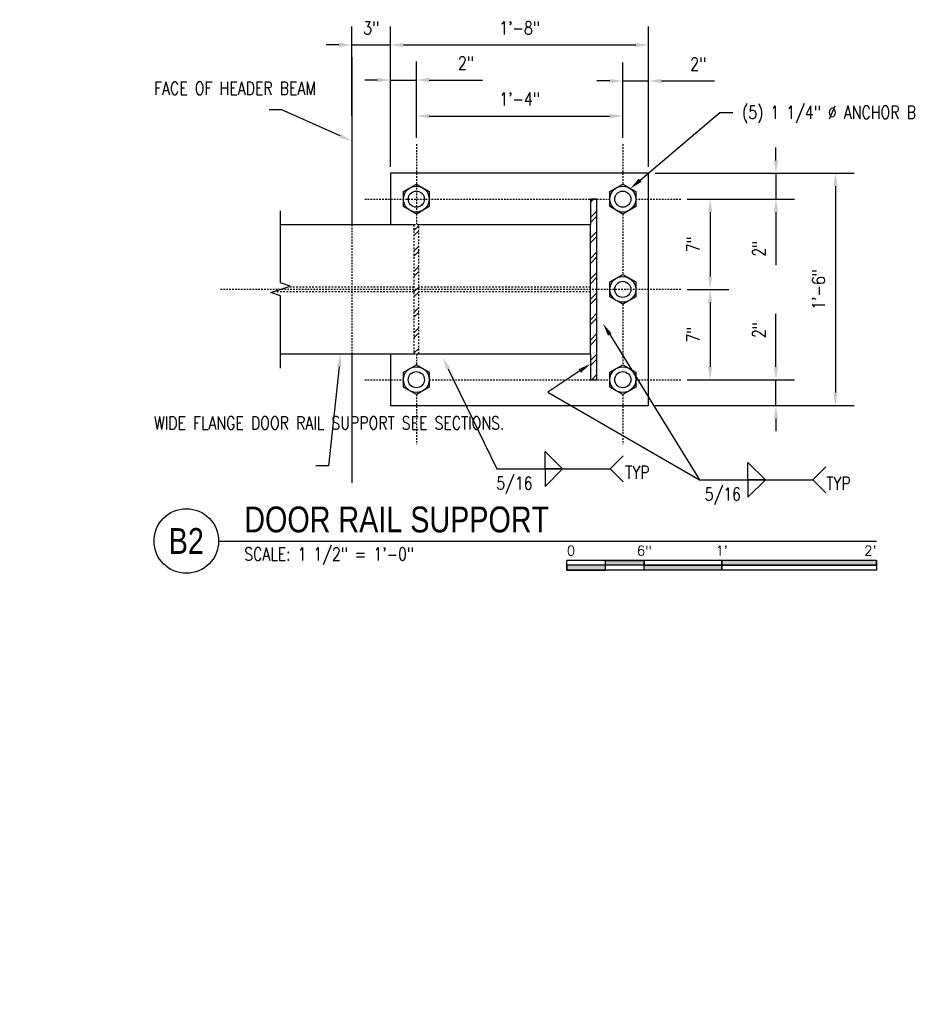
# Model space of a CAD drawing. Header units: inches. Extents: x -28 to 1146, y 31 to 191.
# Tile 6 of 12: x 193 to 261, y 41 to 118. Entities that reach past the tile are written whole.
import ezdxf
from ezdxf import colors
from ezdxf.entities.mleader import LeaderData, LeaderLine
from ezdxf.enums import TextEntityAlignment as Align
from ezdxf.math import Vec2, Vec3

# ---------------------------------------------------------------- set-up
doc = ezdxf.new("R2010")
doc.units = ezdxf.units.IN
doc.header["$MEASUREMENT"] = 0
doc.linetypes.add('Dash', pattern=[0.25, 0.125, -0.125])
doc.linetypes.add('Dash - 1_16_', pattern=[0.1875, 0.125, -0.0625])
for name, color, linetype in [('M-DETL-PATT', 8, 'Continuous'), ('S-ANNO-DIMS', 1, 'Continuous'), ('S-ANNO-NOTE', 2, 'Continuous'), ('S-ANNO-SYMB', 2, 'Continuous'), ('S-DETL', 90, 'Continuous'), ('S-DETL-GENF', 92, 'Continuous'), ('S-DETL-GENF-HDLN', 1, 'Dash'), ('S-DETL-HDLN', 1, 'Dash'), ('S-DETL-MEDM', 3, 'Continuous')]:
    doc.layers.add(name, color=color, linetype=linetype)
doc.styles.add('Annotative', font='romans.shx', dxfattribs={"width": 0.8, "height": 0.125})
doc.styles.add('Arial', font='romans.shx', dxfattribs={"width": 0.8})
doc.styles.add('TITLES', font='swiss.ttf', dxfattribs={"width": 0.8, "height": 0.25})
doc.dimstyles.new('Annotative', dxfattribs={"dimscale": 0, "dimtxt": 0.125, "dimasz": 0.125, "dimexe": 0.18, "dimexo": 0.0625, "dimgap": 0.09, "dimtad": 1, "dimdec": 3, "dimzin": 3, "dimdsep": 46, "dimlunit": 4, "dimtxsty": 'Annotative', "dimcen": 0.09, "dimclrt": 2, "dimazin": 2, "dimtfac": 1, "dimtdec": 3, "dimtmove": 0, "dimatfit": 0, "dimfxl": 1, "dimtfill": 1, "dimfrac": 2, "dimtolj": 1, "dimtzin": 0, "dimarcsym": 0})
pattern_1 = [(45, (161.9399, -2.7424), (-0.79196, 0.79196), []), (45, (161.9399, -1.5424), (-0.79196, 0.79196), [])]

# ---------------------------------------------------------------- blocks, each defined once
blk = doc.blocks.new('050500_MetalFastenings-AnchorBolt-Nut-Top - 1-1_4_-705874-DOOR RAIL SUPPORT 1')
at = {"layer": 'S-DETL-MEDM'}
for p, q in [((-0.022, 1.564), (0.978, 2.142)), ((-0.022, 0.409), (-0.022, 1.564)), ((0.978, 2.142), (1.978, 1.564)), ((1.978, 1.564), (1.978, 0.409)), ((0.978, -0.168), (-0.022, 0.409)), ((1.978, 0.409), (0.978, -0.168))]:
    blk.add_line(p, q, dxfattribs=at)
for radius in [1, 0.625]:
    blk.add_circle((0.978, 0.987), radius, dxfattribs=at)
blk = doc.blocks.new('HDR-Ai_Breakline-Single - 04 - 1 1_2_ _ 1_-0_-1894120-DOOR RAIL SUPPORT 1')
at = {"lineweight": -3}
for p, q in [((-0.5, -3.5), (-0.25, -2.75)), ((-0.25, -2.75), (0.25, -4.25)), ((-6.094, -3.5), (-0.5, -3.5)), ((0.25, -4.25), (0.5, -3.5)), ((0.5, -3.5), (6.094, -3.5))]:
    blk.add_line(p, q, dxfattribs=at)
blk = doc.blocks.new('*D55')
at = {"layer": 'Defpoints', "color": 0, "transparency": 16777216}
for p in [(241.303, 105.643), (243.803, 103.643), (251.174, 103.643)]:
    blk.add_point(p, dxfattribs=at)
at = {"layer": 'S-ANNO-DIMS', "color": 0, "lineweight": -2, "transparency": 16777216}
for p, q in [((251.174, 106.643), (251.174, 107.643)), ((241.803, 105.643), (252.614, 105.643)), ((251.174, 105.643), (251.174, 103.643)), ((244.303, 103.643), (252.614, 103.643)), ((251.174, 102.643), (251.174, 98.527))]:
    blk.add_line(p, q, dxfattribs=at)
at = {"layer": 'S-ANNO-DIMS', "color": 0, "transparency": 16777216}
for points in [[(251.007, 106.643), (251.34, 106.643), (251.174, 105.643)], [(251.007, 102.643), (251.34, 102.643), (251.174, 103.643)]]:
    blk.add_solid(points, dxfattribs=at)
at = {"layer": 'S-ANNO-DIMS', "color": 2, "lineweight": -3, "transparency": 16777216, "insert": (249.858, 99.8), "char_height": 1, "width": 1.55327, "attachment_point": 5, "rotation": 90, "style": 'Annotative'}
blk.add_mtext('\\A1;2"', dxfattribs=at)
blk = doc.blocks.new('*D54')
at = {"layer": 'Defpoints', "color": 0, "transparency": 16777216}
for p in [(243.803, 103.643), (243.803, 96.643), (246.071, 96.643)]:
    blk.add_point(p, dxfattribs=at)
at = {"layer": 'S-ANNO-DIMS', "color": 0, "lineweight": -2, "transparency": 16777216}
for p, q in [((244.303, 103.643), (247.511, 103.643)), ((246.071, 102.643), (246.071, 97.643)), ((244.303, 96.643), (247.511, 96.643))]:
    blk.add_line(p, q, dxfattribs=at)
at = {"layer": 'S-ANNO-DIMS', "color": 0, "transparency": 16777216}
for points in [[(245.905, 102.643), (246.238, 102.643), (246.071, 103.643)], [(245.905, 97.643), (246.238, 97.643), (246.071, 96.643)]]:
    blk.add_solid(points, dxfattribs=at)
at = {"layer": 'S-ANNO-DIMS', "color": 2, "lineweight": -3, "transparency": 16777216, "insert": (244.756, 100.143), "char_height": 1, "width": 1.55327, "attachment_point": 5, "rotation": 90, "style": 'Annotative'}
blk.add_mtext('\\A1;7"', dxfattribs=at)
blk = doc.blocks.new('*D53')
at = {"layer": 'Defpoints', "color": 0, "transparency": 16777216}
for p in [(243.803, 96.643), (243.803, 89.643), (246.071, 89.643)]:
    blk.add_point(p, dxfattribs=at)
at = {"layer": 'S-ANNO-DIMS', "color": 0, "lineweight": -2, "transparency": 16777216}
for p, q in [((244.303, 96.643), (247.511, 96.643)), ((246.071, 95.643), (246.071, 90.643)), ((244.303, 89.643), (247.511, 89.643))]:
    blk.add_line(p, q, dxfattribs=at)
at = {"layer": 'S-ANNO-DIMS', "color": 0, "transparency": 16777216}
for points in [[(245.905, 95.643), (246.238, 95.643), (246.071, 96.643)], [(245.905, 90.643), (246.238, 90.643), (246.071, 89.643)]]:
    blk.add_solid(points, dxfattribs=at)
at = {"layer": 'S-ANNO-DIMS', "color": 2, "lineweight": -3, "transparency": 16777216, "insert": (244.756, 93.143), "char_height": 1, "width": 1.55327, "attachment_point": 5, "rotation": 90, "style": 'Annotative'}
blk.add_mtext('\\A1;7"', dxfattribs=at)
blk = doc.blocks.new('*D52')
at = {"layer": 'Defpoints', "color": 0, "transparency": 16777216}
for p in [(243.803, 89.643), (241.303, 87.643), (251.174, 87.643)]:
    blk.add_point(p, dxfattribs=at)
at = {"layer": 'S-ANNO-DIMS', "color": 0, "lineweight": -2, "transparency": 16777216}
for p, q in [((251.174, 90.643), (251.174, 94.76)), ((244.303, 89.643), (252.614, 89.643)), ((251.174, 87.643), (251.174, 89.643)), ((241.803, 87.643), (252.614, 87.643)), ((251.174, 86.643), (251.174, 85.643))]:
    blk.add_line(p, q, dxfattribs=at)
at = {"layer": 'S-ANNO-DIMS', "color": 0, "transparency": 16777216}
for points in [[(251.007, 90.643), (251.34, 90.643), (251.174, 89.643)], [(251.007, 86.643), (251.34, 86.643), (251.174, 87.643)]]:
    blk.add_solid(points, dxfattribs=at)
at = {"layer": 'S-ANNO-DIMS', "color": 2, "lineweight": -3, "transparency": 16777216, "insert": (249.858, 93.487), "char_height": 1, "width": 1.55327, "attachment_point": 5, "rotation": 90, "style": 'Annotative'}
blk.add_mtext('\\A1;2"', dxfattribs=at)
blk = doc.blocks.new('*D51')
at = {"layer": 'Defpoints', "color": 0, "transparency": 16777216}
for p in [(241.303, 105.643), (241.303, 87.643), (255.788, 87.643)]:
    blk.add_point(p, dxfattribs=at)
at = {"layer": 'S-ANNO-DIMS', "color": 0, "lineweight": -2, "transparency": 16777216}
for p, q in [((241.803, 105.643), (257.228, 105.643)), ((255.788, 104.643), (255.788, 88.643)), ((241.803, 87.643), (257.228, 87.643))]:
    blk.add_line(p, q, dxfattribs=at)
at = {"layer": 'S-ANNO-DIMS', "color": 0, "transparency": 16777216}
for points in [[(255.621, 104.643), (255.955, 104.643), (255.788, 105.643)], [(255.621, 88.643), (255.955, 88.643), (255.788, 87.643)]]:
    blk.add_solid(points, dxfattribs=at)
at = {"layer": 'S-ANNO-DIMS', "color": 2, "lineweight": -3, "transparency": 16777216, "insert": (254.473, 96.643), "char_height": 1, "width": 4.10929, "attachment_point": 5, "rotation": 90, "style": 'Annotative'}
blk.add_mtext('\\A1;1\'-6"', dxfattribs=at)
blk = doc.blocks.new('*D50')
at = {"layer": 'Defpoints', "color": 0, "transparency": 16777216}
for p in [(221.303, 115.595), (218.303, 109.6), (221.303, 105.643)]:
    blk.add_point(p, dxfattribs=at)
at = {"layer": 'S-ANNO-DIMS', "color": 0, "lineweight": -2, "transparency": 16777216}
for p, q in [((218.303, 110.1), (218.303, 117.035)), ((221.303, 106.143), (221.303, 117.035)), ((217.303, 115.595), (216.303, 115.595)), ((218.303, 115.595), (221.303, 115.595)), ((222.303, 115.595), (223.303, 115.595))]:
    blk.add_line(p, q, dxfattribs=at)
at = {"layer": 'S-ANNO-DIMS', "color": 0, "transparency": 16777216}
for points in [[(217.303, 115.762), (217.303, 115.428), (218.303, 115.595)], [(222.303, 115.762), (222.303, 115.428), (221.303, 115.595)]]:
    blk.add_solid(points, dxfattribs=at)
at = {"layer": 'S-ANNO-DIMS', "color": 2, "lineweight": -3, "transparency": 16777216, "insert": (219.803, 116.91), "char_height": 1, "width": 1.55327, "attachment_point": 5, "style": 'Annotative'}
blk.add_mtext('\\A1;3"', dxfattribs=at)
blk = doc.blocks.new('*D49')
at = {"layer": 'Defpoints', "color": 0, "transparency": 16777216}
for p in [(223.303, 112.877), (223.303, 107.893), (221.303, 105.643)]:
    blk.add_point(p, dxfattribs=at)
at = {"layer": 'S-ANNO-DIMS', "color": 0, "lineweight": -2, "transparency": 16777216}
for p, q in [((221.303, 106.143), (221.303, 114.317)), ((223.303, 108.393), (223.303, 114.317)), ((220.303, 112.877), (219.303, 112.877)), ((221.303, 112.877), (223.303, 112.877)), ((224.303, 112.877), (228.42, 112.877))]:
    blk.add_line(p, q, dxfattribs=at)
at = {"layer": 'S-ANNO-DIMS', "color": 0, "transparency": 16777216}
for points in [[(220.303, 113.043), (220.303, 112.71), (221.303, 112.877)], [(224.303, 113.043), (224.303, 112.71), (223.303, 112.877)]]:
    blk.add_solid(points, dxfattribs=at)
at = {"layer": 'S-ANNO-DIMS', "color": 2, "lineweight": -3, "transparency": 16777216, "insert": (227.147, 114.192), "char_height": 1, "width": 1.55327, "attachment_point": 5, "style": 'Annotative'}
blk.add_mtext('\\A1;2"', dxfattribs=at)
blk = doc.blocks.new('*D48')
at = {"layer": 'Defpoints', "color": 0, "transparency": 16777216}
for p in [(239.303, 110.084), (223.303, 107.893), (239.303, 107.893)]:
    blk.add_point(p, dxfattribs=at)
at = {"layer": 'S-ANNO-DIMS', "color": 0, "lineweight": -2, "transparency": 16777216}
for p, q in [((223.303, 108.393), (223.303, 111.524)), ((239.303, 108.393), (239.303, 111.524)), ((224.303, 110.084), (238.303, 110.084))]:
    blk.add_line(p, q, dxfattribs=at)
at = {"layer": 'S-ANNO-DIMS', "color": 0, "transparency": 16777216}
for points in [[(224.303, 110.251), (224.303, 109.917), (223.303, 110.084)], [(238.303, 110.251), (238.303, 109.917), (239.303, 110.084)]]:
    blk.add_solid(points, dxfattribs=at)
at = {"layer": 'S-ANNO-DIMS', "color": 2, "lineweight": -3, "transparency": 16777216, "insert": (231.303, 111.399), "char_height": 1, "width": 4.10929, "attachment_point": 5, "style": 'Annotative'}
blk.add_mtext('\\A1;1\'-4"', dxfattribs=at)
blk = doc.blocks.new('*D47')
at = {"layer": 'Defpoints', "color": 0, "transparency": 16777216}
for p in [(241.303, 112.802), (239.303, 107.893), (241.303, 105.643)]:
    blk.add_point(p, dxfattribs=at)
at = {"layer": 'S-ANNO-DIMS', "color": 0, "lineweight": -2, "transparency": 16777216}
for p, q in [((239.303, 108.393), (239.303, 114.242)), ((241.303, 106.143), (241.303, 114.242)), ((238.303, 112.802), (237.303, 112.802)), ((239.303, 112.802), (241.303, 112.802)), ((242.303, 112.802), (246.42, 112.802))]:
    blk.add_line(p, q, dxfattribs=at)
at = {"layer": 'S-ANNO-DIMS', "color": 0, "transparency": 16777216}
for points in [[(238.303, 112.969), (238.303, 112.636), (239.303, 112.802)], [(242.303, 112.969), (242.303, 112.636), (241.303, 112.802)]]:
    blk.add_solid(points, dxfattribs=at)
at = {"layer": 'S-ANNO-DIMS', "color": 2, "lineweight": -3, "transparency": 16777216, "insert": (245.147, 114.118), "char_height": 1, "width": 1.55327, "attachment_point": 5, "style": 'Annotative'}
blk.add_mtext('\\A1;2"', dxfattribs=at)
blk = doc.blocks.new('*D46')
at = {"layer": 'Defpoints', "color": 0, "transparency": 16777216}
for p in [(241.303, 115.595), (221.303, 105.643), (241.303, 105.643)]:
    blk.add_point(p, dxfattribs=at)
at = {"layer": 'S-ANNO-DIMS', "color": 0, "lineweight": -2, "transparency": 16777216}
for p, q in [((221.303, 106.143), (221.303, 117.035)), ((241.303, 106.143), (241.303, 117.035)), ((222.303, 115.595), (240.303, 115.595))]:
    blk.add_line(p, q, dxfattribs=at)
at = {"layer": 'S-ANNO-DIMS', "color": 0, "transparency": 16777216}
for points in [[(222.303, 115.762), (222.303, 115.428), (221.303, 115.595)], [(240.303, 115.762), (240.303, 115.428), (241.303, 115.595)]]:
    blk.add_solid(points, dxfattribs=at)
at = {"layer": 'S-ANNO-DIMS', "color": 2, "lineweight": -3, "transparency": 16777216, "insert": (231.303, 116.91), "char_height": 1, "width": 4.10929, "attachment_point": 5, "style": 'Annotative'}
blk.add_mtext('\\A1;1\'-8"', dxfattribs=at)
blk = doc.blocks.new('HDR-Si_Weld-Symbol - Both-1969908-DOOR RAIL SUPPORT 1')
at = {"layer": 'S-ANNO-NOTE', "lineweight": -3}
for p, q in [((0.0313, 0.1691), (0.2004, 0)), ((0.0313, 0), (0.0313, 0.1691)), ((0.6609, 0), (0.7859, 0.125)), ((-0.4375, 0), (0.6609, 0)), ((0.2004, 0), (0.0313, 0)), ((0.0313, -0.1691), (0.2004, 0)), ((0.0313, 0), (0.0313, -0.1691)), ((0.2004, 0), (0.0313, 0)), ((0.6609, 0), (0.7859, -0.125))]:
    blk.add_line(p, q, dxfattribs=at)
blk = doc.blocks.new('*U70')
for points in [[(-2.625, -0.188), (-2.25, -0.188), (-2.25, -0.2344), (-2.625, -0.2344)], [(-1.5, -0.2344), (0, -0.2344), (0, -0.1875), (-1.5, -0.1875)], [(-3, -0.2812), (-2.625, -0.2812), (-2.625, -0.2344), (-3, -0.2344)], [(-2.25, -0.2349), (-1.5, -0.2349), (-1.5, -0.2812), (-2.25, -0.2812)]]:
    blk.add_hatch(color=256).paths.add_polyline_path(points)
for p, q in [((0, -0.1875), (-3, -0.1875)), ((-3, -0.2812), (-3, -0.1875)), ((-2.625, -0.2807), (-2.625, -0.188)), ((-2.25, -0.2812), (-2.25, -0.1885)), ((-1.5, -0.2812), (-1.5, -0.1885)), ((0, -0.1875), (0, -0.2812)), ((0, -0.2344), (-3, -0.2344)), ((0, -0.2812), (-3, -0.2812))]:
    blk.add_line(p, q)
at = {"flags": 128}
for points in [[(-2.625, -0.188), (-2.25, -0.188), (-2.25, -0.2344), (-2.625, -0.2344), (-2.625, -0.188)], [(-1.5, -0.2344), (0, -0.2344), (0, -0.1875), (-1.5, -0.1875), (-1.5, -0.2344)], [(-3, -0.2812), (-2.625, -0.2812), (-2.625, -0.2344), (-3, -0.2344), (-3, -0.2812)], [(-2.25, -0.2349), (-1.5, -0.2349), (-1.5, -0.2812), (-2.25, -0.2812), (-2.25, -0.2349)]]:
    blk.add_lwpolyline(points, close=True, dxfattribs=at)
at = {"style": 'Arial'}
blk.add_text('0', height=0.0937, dxfattribs=at).set_placement((-3, -0.0937), align=Align.MIDDLE_LEFT)
for s, p in [('6"', (-2.25, -0.0937)), ("1'", (-1.5, -0.0937))]:
    blk.add_text(s, height=0.09375, dxfattribs=at).set_placement(p, align=Align.MIDDLE_CENTER)
blk.add_text("2'", height=0.09375, dxfattribs=at).set_placement((0, -0.0937), align=Align.MIDDLE_RIGHT)
blk = doc.blocks.new('*U92')
at = {"linetype": 'Continuous', "lineweight": -3}
blk.add_line((1.125, 0.625), (7.5, 0.625), dxfattribs=at)
at = {"lineweight": -3}
blk.add_circle((0.8125, 0.625), 0.3125, dxfattribs=at)
at = {"lineweight": -3, "style": 'Arial'}
blk.add_attdef('DRAWING_AREA_TITLE', text='', height=0.1875, dxfattribs=at).set_placement((1.3743, 0.6339), align=Align.BOTTOM_LEFT)
blk.add_attdef('X#', text='', height=0.1875, dxfattribs=at).set_placement((0.8125, 0.625), align=Align.MIDDLE_CENTER)
blk.add_attdef('SCALE:', text='', height=0.0938, dxfattribs=at).set_placement((1.3743, 0.5606), align=Align.TOP_LEFT)

msp = doc.modelspace()

# ---------------------------------------------------------------- hatches: boundary and pattern name
at = {"layer": 'M-DETL-PATT', "lineweight": -3}
h = msp.add_hatch(dxfattribs=at)
h.set_pattern_fill('FP_7', color=8, style=0, pattern_type=2)
h.set_pattern_definition(pattern_1)
h.paths.add_polyline_path([(237.3035, 89.6434), (237.3035, 103.6434), (236.8035, 103.6434), (236.8035, 89.6434)])
h = msp.add_hatch(dxfattribs=at)
h.set_pattern_fill('FP_7', color=8, style=0, pattern_type=2)
h.set_pattern_definition(pattern_1)
h.paths.add_polyline_path([(223.491, 91.6434), (223.491, 101.6434), (223.116, 101.6434), (223.116, 91.6434)])

# ---------------------------------------------------------------- linework, layer by layer
at = {"layer": 'S-ANNO-NOTE', "lineweight": -3}
msp.add_line((233.4861, 88.6651), (245.2576, 81.876), dxfattribs=at)
at = {"layer": 'S-DETL', "lineweight": -3}
for p, q in [((218.3035, 114.6434), (218.3035, 101.6434)), ((241.3035, 105.6434), (221.3035, 105.6434)), ((221.3035, 105.6434), (221.3035, 101.6434)), ((241.3035, 87.6434), (241.3035, 105.6434)), ((237.3035, 103.6434), (236.8035, 103.6434)), ((236.8035, 103.6434), (236.8035, 101.6434)), ((237.3035, 89.6434), (237.3035, 103.6434)), ((218.3035, 91.6434), (218.3035, 81.6434)), ((221.3035, 91.6434), (221.3035, 87.6434)), ((236.8035, 91.6434), (236.8035, 89.6434)), ((236.8035, 89.6434), (237.3035, 89.6434)), ((221.3035, 87.6434), (241.3035, 87.6434))]:
    msp.add_line(p, q, dxfattribs=at)
at = {"layer": 'S-DETL', "linetype": 'Dash - 1_16_', "lineweight": -3}
for p, q in [((223.3035, 107.8934), (223.3035, 101.6434)), ((239.3035, 107.8934), (239.3035, 104.7981)), ((219.3035, 103.6434), (238.3035, 103.6434)), ((240.3035, 103.6434), (243.8035, 103.6434)), ((239.3035, 102.4887), (239.3035, 97.7981)), ((218.3035, 101.6434), (218.3035, 91.6434)), ((243.8035, 96.6434), (208.0249, 96.6434)), ((239.3035, 95.4887), (239.3035, 90.7981)), ((223.3035, 91.6434), (223.3035, 90.7981)), ((219.3035, 89.6434), (222.3035, 89.6434)), ((224.3035, 89.6434), (238.3035, 89.6434)), ((240.3035, 89.6434), (243.8035, 89.6434)), ((223.3035, 88.4887), (223.3035, 84.6434)), ((239.3035, 88.4887), (239.3035, 84.6434))]:
    msp.add_line(p, q, dxfattribs=at)
at = {"layer": 'S-DETL-GENF', "lineweight": -3}
for p, q in [((223.116, 101.6434), (212.7749, 101.6434)), ((236.8035, 101.6434), (223.491, 101.6434)), ((236.8035, 91.6434), (236.8035, 101.6434)), ((212.7749, 91.6434), (223.116, 91.6434)), ((223.491, 91.6434), (236.8035, 91.6434))]:
    msp.add_line(p, q, dxfattribs=at)
at = {"layer": 'S-DETL-GENF-HDLN', "lineweight": -3}
for p, q in [((223.116, 96.4584), (212.2199, 96.4584)), ((223.116, 96.8284), (213.3299, 96.8284)), ((236.8035, 96.8284), (223.491, 96.8284)), ((236.8035, 96.4584), (223.491, 96.4584))]:
    msp.add_line(p, q, dxfattribs=at)
at = {"layer": 'S-DETL-HDLN', "lineweight": -3}
for p, q in [((223.116, 101.6434), (223.116, 91.6434)), ((223.491, 101.6434), (223.116, 101.6434)), ((223.491, 91.6434), (223.491, 101.6434)), ((223.116, 91.6434), (223.491, 91.6434))]:
    msp.add_line(p, q, dxfattribs=at)

# ---------------------------------------------------------------- block references
at = {"layer": 'S-ANNO-NOTE', "lineweight": -3, "xscale": 8, "yscale": 8, "zscale": 8}
for p in [(233.0367, 82.7275), (248.7576, 81.876)]:
    msp.add_blockref('HDR-Si_Weld-Symbol - Both-1969908-DOOR RAIL SUPPORT 1', p, dxfattribs=at)
at = {"layer": 'S-ANNO-SYMB', "lineweight": -3}
ref = msp.add_blockref('*U92', (198.9732, 72.1371), dxfattribs=dict(at, xscale=8, yscale=8, zscale=8))
ref.add_attrib('SCALE:', 'SCALE: 1 1/2" = 1\'-0"', dxfattribs={"layer": '0', "lineweight": -3, "height": 1, "style": 'Annotative', "width": 0.796875}).set_placement((209.9675, 76.6218), align=Align.TOP_LEFT)
ref.add_attrib('DRAWING_AREA_TITLE', 'DOOR RAIL SUPPORT', dxfattribs={"layer": '0', "lineweight": -3, "height": 2, "style": 'TITLES', "width": 0.796875}).set_placement((209.9675, 77.2084), align=Align.BOTTOM_LEFT)
ref.add_attrib('X#', 'B2', dxfattribs={"layer": '0', "lineweight": -3, "height": 2, "style": 'TITLES', "width": 0.796875}).set_placement((205.4732, 77.1371), align=Align.MIDDLE_CENTER)
at = {"layer": 'S-ANNO-SYMB', "lineweight": -3, "xscale": 8, "yscale": 8, "zscale": 8}
msp.add_blockref('*U70', (258.9732, 77.1371), dxfattribs=at)
at = {"layer": 'S-DETL-GENF', "lineweight": -3}
for p in [(222.3251, 102.6565), (238.3251, 102.6565), (238.3251, 95.6565), (222.3251, 88.6565), (238.3251, 88.6565)]:
    msp.add_blockref('050500_MetalFastenings-AnchorBolt-Nut-Top - 1-1_4_-705874-DOOR RAIL SUPPORT 1', p, dxfattribs=at)
at = {"layer": 'S-DETL-MEDM', "lineweight": -3, "rotation": 89.9999999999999}
msp.add_blockref('HDR-Ai_Breakline-Single - 04 - 1 1_2_ _ 1_-0_-1894120-DOOR RAIL SUPPORT 1', (209.2749, 96.6434), dxfattribs=at)

# ---------------------------------------------------------------- texts
at = {"layer": 'S-ANNO-NOTE', "lineweight": -3, "char_height": 1, "line_spacing_factor": 0.981704, "style": 'Annotative'}
for s, insert, width, attachment_point in [('\\pxt3.2,6.4,9.6,12.8,16,19.2,22.4,25.6,28.8,32,35.2,38.4,41.6,44.8,48,51.2,54.4,57.6,60.8,64,67.2,70.4,73.6,76.8,80,83.2,86.4,89.6,92.8,96,99.2,102.4;{TYP}', (239.4909, 82.4558), 2.217323, 4), ('\\pxqc,t3.2,6.4,9.6,12.8,16,19.2,22.4,25.6,28.8,32,35.2,38.4,41.6,44.8,48,51.2,54.4,57.6,60.8,64,67.2,70.4,73.6,76.8,80,83.2,86.4,89.6,92.8,96,99.2,102.4;{5/16}', (230.9017, 82.1205), 3.300787, 2), ('\\pxt3.2,6.4,9.6,12.8,16,19.2,22.4,25.6,28.8,32,35.2,38.4,41.6,44.8,48,51.2,54.4,57.6,60.8,64,67.2,70.4,73.6,76.8,80,83.2,86.4,89.6,92.8,96,99.2,102.4;{TYP}', (255.0724, 81.6042), 2.217323, 4), ('\\pxqc,t3.2,6.4,9.6,12.8,16,19.2,22.4,25.6,28.8,32,35.2,38.4,41.6,44.8,48,51.2,54.4,57.6,60.8,64,67.2,70.4,73.6,76.8,80,83.2,86.4,89.6,92.8,96,99.2,102.4;{5/16}', (247.0563, 81.2689), 3.300787, 2)]:
    msp.add_mtext(s, dxfattribs=dict(at, insert=insert, width=width, attachment_point=attachment_point))

# ---------------------------------------------------------------- dimensions: what is measured, and where the dimension line sits
at = {"layer": 'S-ANNO-DIMS', "lineweight": -3}
for base, p1, p2, picture, middle in [((221.3035, 115.5951), (218.3035, 109.6002), (221.3035, 105.6434), '*D50', (219.8035, 115.5951)), ((223.3035, 112.8768), (221.3035, 105.6434), (223.3035, 107.8934), '*D49', (227.1473, 112.8768)), ((241.3035, 112.8024), (239.3035, 107.8934), (241.3035, 105.6434), '*D47', (245.1473, 112.8024))]:
    dim = msp.add_linear_dim(base=base, p1=p1, p2=p2, dimstyle='Annotative', override={"dimpost": '\\X', "dimtfill": 0}, dxfattribs=at)
    dim.commit()
    dim.dimension.update_dxf_attribs({"geometry": picture, "text_midpoint": middle, "dimtype": 160})
for base, p1, p2, picture, middle in [((241.3035, 115.5951), (221.3035, 105.6434), (241.3035, 105.6434), '*D46', (231.3035, 116.9103)), ((239.3035, 110.0841), (223.3035, 107.8934), (239.3035, 107.8934), '*D48', (231.3035, 111.3994))]:
    dim = msp.add_linear_dim(base=base, p1=p1, p2=p2, dimstyle='Annotative', override={"dimpost": '\\X', "dimtfill": 0}, dxfattribs=at)
    dim.commit()
    dim.dimension.update_dxf_attribs({"geometry": picture, "text_midpoint": middle})
for base, p1, p2, picture, middle in [((251.1735, 103.6434), (241.3035, 105.6434), (243.8035, 103.6434), '*D55', (251.1735, 99.7996)), ((251.1735, 87.6434), (243.8035, 89.6434), (241.3035, 87.6434), '*D52', (251.1735, 93.4872))]:
    dim = msp.add_linear_dim(base=base, p1=p1, p2=p2, angle=90, dimstyle='Annotative', override={"dimpost": '\\X', "dimtfill": 0}, dxfattribs=at)
    dim.commit()
    dim.dimension.update_dxf_attribs({"geometry": picture, "text_midpoint": middle, "dimtype": 160})
for base, p1, p2, picture, middle in [((255.7879, 87.6434), (241.3035, 105.6434), (241.3035, 87.6434), '*D51', (254.4727, 96.6434)), ((246.0714, 96.6434), (243.8035, 103.6434), (243.8035, 96.6434), '*D54', (244.7562, 100.1434)), ((246.0714, 89.6434), (243.8035, 96.6434), (243.8035, 89.6434), '*D53', (244.7562, 93.1434))]:
    dim = msp.add_linear_dim(base=base, p1=p1, p2=p2, angle=90, dimstyle='Annotative', override={"dimpost": '\\X', "dimtfill": 0}, dxfattribs=at)
    dim.commit()
    dim.dimension.update_dxf_attribs({"geometry": picture, "text_midpoint": middle})

# ---------------------------------------------------------------- leaders
at = {"layer": 'S-ANNO-NOTE', "lineweight": -3}
ml = msp.add_multileader_mtext('Standard', dxfattribs=at)
ml.set_content('\\A1;FACE OF HEADER BEAM', color=256, style='Annotative')
ml.set_leader_properties(color=1, linetype='ByLayer', lineweight=-1)
ml.build(insert=Vec2(0, 0))
ml.multileader.update_dxf_attribs({"text_right_attachment_type": 3, "dogleg_length": 0.125, "arrow_head_size": 1, "scale": 8})
ctx = ml.context
ctx.base_point, ctx.scale, ctx.char_height, ctx.arrow_head_size, ctx.landing_gap_size, ctx.plane_origin = Vec3(202.2532, 112.2354), 8, 1, 1, 0.72, Vec3(208.053, 91.2297)
ctx.right_attachment = 3
notes = []
notes.append((ctx, [(1, (1, 1, 0), (212.8837, 110.5687), (-1, 0), 1, [(0, [(218.3035, 108.1434)], 0, [])])]))
ctx.mtext.insert, ctx.mtext.width, ctx.mtext.flow_direction = Vec3(202.9732, 112.7354), 9.202234, 5
ml = msp.add_multileader_mtext('Standard', dxfattribs=at)
ml.set_content('\\A1;(5) 1 1/4" %%C ANCHOR BOLTS', color=256, style='Annotative')
ml.set_leader_properties(color=1, linetype='ByLayer', lineweight=-1)
ml.build(insert=Vec2(0, 0))
ml.multileader.update_dxf_attribs({"text_right_attachment_type": 3, "dogleg_length": 0.125, "arrow_head_size": 1, "scale": 8})
ctx = ml.context
ctx.base_point, ctx.scale, ctx.char_height, ctx.arrow_head_size, ctx.landing_gap_size, ctx.plane_origin = Vec3(247.8287, 110.367), 8, 1, 1, 0.72, Vec3(265.8024, 94.2186)
ctx.right_attachment = 3
notes.append((ctx, [(0, (1, 1, 0), (246.8287, 110.367), (1, 0), 1, [(0, [(239.8845, 104.4573)], 0, [])])]))
ctx.mtext.insert, ctx.mtext.width, ctx.mtext.flow_direction = Vec3(248.5487, 110.867), 11.914385, 5
at = {"layer": 'S-ANNO-NOTE'}
ml = msp.add_multileader_mtext('Standard', dxfattribs=at)
ml.set_content('WIDE FLANGE DOOR RAIL SUPPORT SEE SECTIONS.', color=256, style='Annotative')
ml.set_leader_properties(color=1, linetype='ByLayer', lineweight=-1)
ml.build(insert=Vec2(0, 0))
ml.multileader.update_dxf_attribs({"text_right_attachment_type": 3, "dogleg_length": 0.125, "arrow_head_size": 1, "scale": 8})
ctx = ml.context
ctx.base_point, ctx.scale, ctx.char_height, ctx.arrow_head_size, ctx.landing_gap_size, ctx.plane_origin = Vec3(202.2532, 86.2864), 8, 1, 1, 0.72, Vec3(216.3744, 79.7091)
ctx.right_attachment = 3
notes.append((ctx, [(0, (1, 1, 0), (216.5027, 82.9531), (-1, 0), 1, [(0, [(217.4283, 91.6434)], 0, [])])]))
ctx.mtext.insert, ctx.mtext.width, ctx.mtext.flow_direction = Vec3(202.9732, 86.7864), 12.153305, 5
at = {"layer": 'S-ANNO-NOTE', "lineweight": -3}
ml = msp.add_multileader_mtext('Standard', dxfattribs=at)
ml.set_content('\\A1;NEOPRENE CLOSURE', color=256, style='Annotative')
ml.set_leader_properties(color=1, linetype='ByLayer', lineweight=-1)
ml.build(insert=Vec2(0, 0))
ml.multileader.update_dxf_attribs({"text_right_attachment_type": 3, "dogleg_length": 0.125, "arrow_head_size": 1, "scale": 8})
ctx = ml.context
ctx.base_point, ctx.scale, ctx.char_height, ctx.arrow_head_size, ctx.landing_gap_size, ctx.plane_origin = Vec3(60.1202, 79.2004), 8, 1, 1, 0.72, Vec3(85.5193, 65.2016)
ctx.right_attachment = 3
notes.append((ctx, [(1, (1, 1, 0), (74.8269, 79.2004), (-1, 0), 1, [(0, [(79.7623, 69.5033)], 0, [])])]))
ctx.mtext.insert, ctx.mtext.width, ctx.mtext.flow_direction = Vec3(60.8402, 79.7004), 18.350027, 5
ml = msp.add_multileader_mtext('Standard', dxfattribs=at)
ml.set_content('CL (4) - 5/8" %%C\\PX 5" STUDS WITH\\P6" GAGE.', color=256, style='Annotative')
ml.set_leader_properties(color=1, linetype='ByLayer', lineweight=-1)
ml.build(insert=Vec2(0, 0))
ml.multileader.update_dxf_attribs({"text_right_attachment_type": 3, "dogleg_length": 0.125, "arrow_head_size": 1, "scale": 8})
ctx = ml.context
ctx.base_point, ctx.scale, ctx.char_height, ctx.arrow_head_size, ctx.landing_gap_size, ctx.plane_origin = Vec3(103.4445, 76.0789), 8, 1, 1, 0.72, Vec3(130.7703, 45.1289)
ctx.right_attachment = 3
notes.append((ctx, [(0, (1, 1, 0), (102.4445, 76.0789), (1, 0), 1, [(1, [(102.4445, 56.9388), (102.4445, 64.9388)], 0, [])])]))
ctx.mtext.insert, ctx.mtext.width, ctx.mtext.flow_direction = Vec3(104.1645, 76.5789), 18.469045, 5
ml = msp.add_multileader_mtext('Standard', dxfattribs=at)
ml.set_content('\\A1;ANGLE - SEE CANOPY SECTION', color=256, style='Annotative')
ml.set_leader_properties(color=1, linetype='ByLayer', lineweight=-1)
ml.build(insert=Vec2(0, 0))
ml.multileader.update_dxf_attribs({"text_right_attachment_type": 3, "dogleg_length": 0.125, "arrow_head_size": 1, "scale": 8})
ctx = ml.context
ctx.base_point, ctx.scale, ctx.char_height, ctx.arrow_head_size, ctx.landing_gap_size, ctx.plane_origin = Vec3(129.8056, 73.8285), 8, 1, 1, 0.72, Vec3(138.9244, 58.4826)
ctx.right_attachment = 3
notes.append((ctx, [(1, (1, 1, 0), (142.3028, 72.1618), (-1, 0), 1, [(0, [(147.2619, 70.6355)], 0, [])])]))
ctx.mtext.insert, ctx.mtext.width, ctx.mtext.defined_height, ctx.mtext.flow_direction = Vec3(130.5256, 74.3285), 11.914385, 4.974, 5
ml = msp.add_multileader_mtext('Standard', dxfattribs=at)
ml.set_content('CL (4) - 5/8" TUDS WITH 6" GAGE.', color=256, style='Annotative')
ml.set_leader_properties(color=1, linetype='ByLayer', lineweight=-1)
ml.build(insert=Vec2(0, 0))
ml.multileader.update_dxf_attribs({"text_right_attachment_type": 3, "dogleg_length": 0.125, "arrow_head_size": 1, "scale": 8})
ctx = ml.context
ctx.base_point, ctx.scale, ctx.char_height, ctx.arrow_head_size, ctx.landing_gap_size, ctx.plane_origin = Vec3(168.3796, 71.8201), 8, 1, 1, 0.72, Vec3(195.7055, 40.7664)
ctx.right_attachment = 3
notes.append((ctx, [(0, (1, 1, 0), (167.3796, 71.8201), (1, 0), 1, [(1, [(167.3796, 52.5764), (167.3796, 58.5764)], 0, [])])]))
ctx.mtext.insert, ctx.mtext.width, ctx.mtext.flow_direction = Vec3(169.0996, 72.3201), 13.818614, 5
ml = msp.add_multileader_mtext('Standard', dxfattribs=at)
ml.set_content('\\A1;PL1/2x10x0\'-10"', color=256, style='Annotative')
ml.set_leader_properties(color=1, linetype='ByLayer', lineweight=-1)
ml.build(insert=Vec2(0, 0))
ml.multileader.update_dxf_attribs({"text_right_attachment_type": 3, "dogleg_length": 0.125, "arrow_head_size": 1, "scale": 8})
ctx = ml.context
ctx.base_point, ctx.scale, ctx.char_height, ctx.arrow_head_size, ctx.landing_gap_size, ctx.plane_origin = Vec3(89.659, 49.2617), 8, 1, 1, 0.72, Vec3(113.8268, 24.7991)
ctx.right_attachment = 3
notes.append((ctx, [(0, (1, 1, 0), (88.659, 49.2617), (1, 0), 1, [(0, [(87.2102, 54.9388)], 0, [])])]))
ctx.mtext.insert, ctx.mtext.width, ctx.mtext.flow_direction = Vec3(90.379, 49.9284), 18.350027, 5
ml = msp.add_multileader_mtext('Standard', dxfattribs=at)
ml.set_content('\\A1;ANGLE - SEE CANOPY SECTION', color=256, style='Annotative')
ml.set_leader_properties(color=1, linetype='ByLayer', lineweight=-1)
ml.build(insert=Vec2(0, 0))
ml.multileader.update_dxf_attribs({"text_right_attachment_type": 3, "dogleg_length": 0.125, "arrow_head_size": 1, "scale": 8})
ctx = ml.context
ctx.base_point, ctx.scale, ctx.char_height, ctx.arrow_head_size, ctx.landing_gap_size, ctx.plane_origin = Vec3(127.0345, 50.7791), 8, 1, 1, 0.72, Vec3(136.9769, 26.0581)
ctx.right_attachment = 3
notes.append((ctx, [(1, (1, 1, 0), (139.5316, 49.1124), (-1, 0), 1, [(1, [(140.9843, 53.598)], 0, [])])]))
ctx.mtext.insert, ctx.mtext.width, ctx.mtext.flow_direction = Vec3(127.7545, 51.2791), 11.914385, 5
ml = msp.add_multileader_mtext('Standard', dxfattribs=at)
ml.set_content('\\A1;PL1/2x10x0\'-10" ', color=256, style='Annotative')
ml.set_leader_properties(color=1, linetype='ByLayer', lineweight=-1)
ml.build(insert=Vec2(0, 0))
ml.multileader.update_dxf_attribs({"text_right_attachment_type": 3, "dogleg_length": 0.125, "arrow_head_size": 1, "scale": 8})
ctx = ml.context
ctx.base_point, ctx.scale, ctx.char_height, ctx.arrow_head_size, ctx.landing_gap_size, ctx.plane_origin = Vec3(157.0091, 41.8365), 8, 1, 1, 0.72, Vec3(179.1387, 20.4367)
ctx.right_attachment = 3
notes.append((ctx, [(0, (1, 1, 0), (156.0091, 41.8365), (1, 0), 1, [(0, [(152.5221, 50.5764)], 0, [])])]))
ctx.mtext.insert, ctx.mtext.width, ctx.mtext.flow_direction = Vec3(157.7291, 42.5032), 18.350027, 5
at = {"layer": 'S-ANNO-SYMB', "lineweight": -3}
ml = msp.add_multileader_mtext('Standard', dxfattribs=at)
ml.set_content('', color=256, style='Annotative')
ml.set_leader_properties(color=256, linetype='ByLayer', lineweight=-1)
ml.build(insert=Vec2(0, 0))
ml.multileader.update_dxf_attribs({"has_dogleg": 0, "text_right_attachment_type": 3, "dogleg_length": 0.36, "arrow_head_size": 1, "scale": 8})
ctx = ml.context
ctx.base_point, ctx.scale, ctx.char_height, ctx.arrow_head_size, ctx.landing_gap_size, ctx.plane_origin = Vec3(245.2576, 81.876), 8, 1, 1, 0.72, Vec3(241.8466, 95.7168)
ctx.right_attachment = 3
notes.append((ctx, [(1, (1, 1, 0), (244.8374, 81.876), (1, 0), 0.4202, [(0, [(237.77, 93.9946)], 0, [])])]))
ctx.mtext.insert, ctx.mtext.flow_direction = Vec3(245.9776, 82.376), 5
ml = msp.add_multileader_mtext('Standard', dxfattribs=at)
ml.set_content('', color=256, style='Annotative')
ml.set_leader_properties(color=256, linetype='ByLayer', lineweight=-1)
ml.build(insert=Vec2(0, 0))
ml.multileader.update_dxf_attribs({"has_dogleg": 0, "text_right_attachment_type": 3, "dogleg_length": 0.36, "arrow_head_size": 1, "scale": 8})
ctx = ml.context
ctx.base_point, ctx.scale, ctx.char_height, ctx.arrow_head_size, ctx.landing_gap_size, ctx.plane_origin = Vec3(229.5367, 82.7275), 8, 1, 1, 0.72, Vec3(226.0341, 94.2168)
ctx.right_attachment = 3
notes.append((ctx, [(1, (1, 1, 0), (229.1164, 82.7275), (1, 0), 0.4202, [(0, [(225.3383, 91.3912)], 0, [])])]))
ctx.mtext.insert, ctx.mtext.flow_direction = Vec3(230.2567, 83.2275), 5
ml = msp.add_multileader_mtext('Standard', dxfattribs=at)
ml.set_content('', color=256, style='Annotative')
ml.set_leader_properties(color=256, linetype='ByLayer', lineweight=-1)
ml.build(insert=Vec2(0, 0))
ml.multileader.update_dxf_attribs({"has_dogleg": 0, "text_right_attachment_type": 3, "dogleg_length": 0.36, "arrow_head_size": 1, "scale": 8})
ctx = ml.context
ctx.base_point, ctx.scale, ctx.char_height, ctx.arrow_head_size, ctx.landing_gap_size, ctx.plane_origin = Vec3(232.0461, 88.6651), 8, 1, 1, 0.72, Vec3(237.4988, 95.1959)
ctx.right_attachment, ctx.text_align_type = 3, 2
notes.append((ctx, [(0, (1, 1, 0), (233.9063, 88.6651), (-1, 0), 0.4202, [(0, [(236.8035, 90.8729)], 0, [])])]))
ctx.mtext.insert, ctx.mtext.alignment, ctx.mtext.flow_direction = Vec3(232.7661, 89.1651), 3, 5
for ctx, leaders in notes:
    for number, flags, end, landing, length, lines in leaders:
        leader = LeaderData()
        leader.index, (leader.has_last_leader_line, leader.has_dogleg_vector, leader.attachment_direction) = number, flags
        leader.last_leader_point, leader.dogleg_vector, leader.dogleg_length = Vec3(end), Vec3(landing), length
        for number, points, colour, breaks in lines:
            line = LeaderLine()
            line.index, line.vertices, line.color, line.breaks = number, Vec3.list(points), colors.encode_raw_color(colour), breaks
            leader.lines.append(line)
        ctx.leaders.append(leader)

doc.saveas('drawing.dxf')
